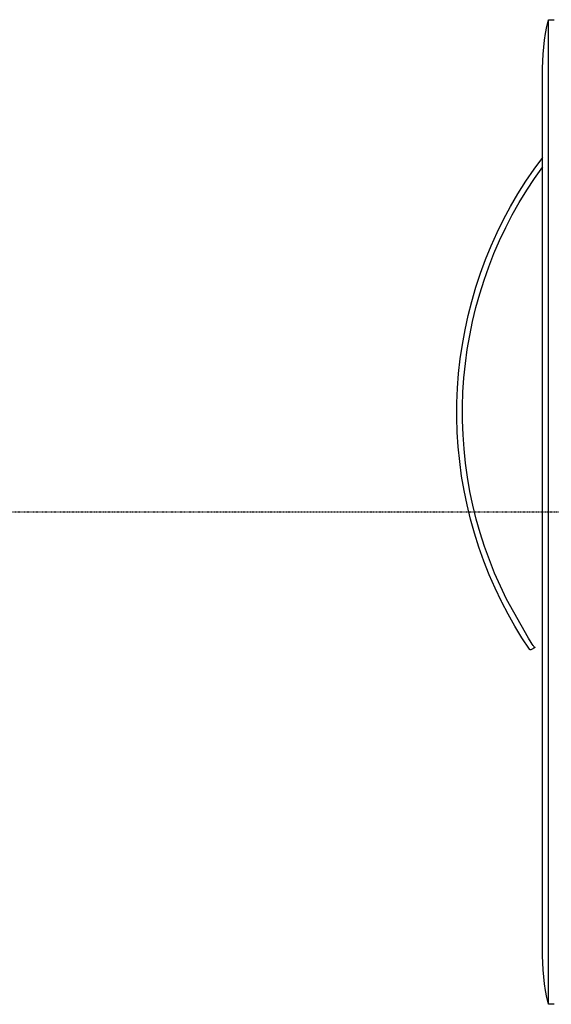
# Model space of a CAD drawing. Header units: millimetres. Extents: x 580 to 2065, y -13 to 1037.
# Tile 5 of 11: x 1348 to 1443, y 351 to 526. Entities that reach past the tile are written whole.
import ezdxf

# ---------------------------------------------------------------- set-up
doc = ezdxf.new("R2010")
doc.units = ezdxf.units.MM
doc.header["$LTSCALE"] = 0.1
doc.linetypes.add('CENTER', pattern=[0.6, 0.375, -0.075, 0.075, -0.075])
doc.layers.add('CEN', color=1, linetype='CENTER')
doc.layers.add('OUTLINE', color=2, linetype='Continuous')

msp = doc.modelspace()

# ---------------------------------------------------------------- linework, layer by layer
at = {"layer": 'CEN'}
msp.add_line((1164.26, 438.21), (1539.08, 438.21), dxfattribs=at)
at = {"layer": 'OUTLINE'}
for p, q in [((1442.09, 524.5), (1442.37, 525.71)), ((1442.37, 525.71), (1443.37, 525.71)), ((1442.37, 350.71), (1442.37, 525.71)), ((1441.66, 522.06), (1441.86, 523.28)), ((1441.86, 523.28), (1442.09, 524.5)), ((1441.51, 520.83), (1441.66, 522.06)), ((1441.4, 519.6), (1441.51, 520.83)), ((1441.3, 517.12), (1441.33, 518.36)), ((1441.33, 518.36), (1441.4, 519.6)), ((1441.31, 515.89), (1441.3, 517.12)), ((1441.31, 360.55), (1441.31, 515.89)), ((1439.79, 499.13), (1441.34, 501.24)), ((1438.33, 496.98), (1439.79, 499.13)), ((1439.88, 497.5), (1441.34, 499.57)), ((1438.49, 495.38), (1439.88, 497.5)), ((1436.93, 494.77), (1438.33, 496.98)), ((1437.17, 493.21), (1438.49, 495.38)), ((1435.62, 492.51), (1436.93, 494.77)), ((1434.39, 490.21), (1435.62, 492.51)), ((1435.93, 491), (1437.17, 493.21)), ((1433.23, 487.87), (1434.39, 490.21)), ((1434.77, 488.75), (1435.93, 491)), ((1433.68, 486.46), (1434.77, 488.75)), ((1432.16, 485.49), (1433.23, 487.87)), ((1431.17, 483.08), (1432.16, 485.49)), ((1432.67, 484.14), (1433.68, 486.46)), ((1430.27, 480.63), (1431.17, 483.08)), ((1431.75, 481.78), (1432.67, 484.14)), ((1430.9, 479.39), (1431.75, 481.78)), ((1429.45, 478.15), (1430.27, 480.63)), ((1428.72, 475.64), (1429.45, 478.15)), ((1430.14, 476.98), (1430.9, 479.39)), ((1429.46, 474.54), (1430.14, 476.98)), ((1428.07, 473.11), (1428.72, 475.64)), ((1428.86, 472.07), (1429.46, 474.54)), ((1427.52, 470.56), (1428.07, 473.11)), ((1428.35, 469.59), (1428.86, 472.07)), ((1427.05, 468), (1427.52, 470.56)), ((1427.92, 467.09), (1428.35, 469.59)), ((1426.67, 465.41), (1427.05, 468)), ((1427.58, 464.58), (1427.92, 467.09)), ((1426.39, 462.82), (1426.67, 465.41)), ((1427.32, 462.06), (1427.58, 464.58)), ((1426.19, 460.22), (1426.39, 462.82)), ((1427.16, 459.53), (1427.32, 462.06)), ((1426.09, 457.61), (1426.19, 460.22)), ((1427.07, 457), (1427.16, 459.53)), ((1426.07, 455), (1426.09, 457.61)), ((1427.08, 454.47), (1427.07, 457)), ((1426.15, 452.39), (1426.07, 455)), ((1427.17, 451.94), (1427.08, 454.47)), ((1426.31, 449.78), (1426.15, 452.39)), ((1427.35, 449.41), (1427.17, 451.94)), ((1426.57, 447.19), (1426.31, 449.78)), ((1427.61, 446.89), (1427.35, 449.41)), ((1426.92, 444.6), (1426.57, 447.19)), ((1427.96, 444.38), (1427.61, 446.89)), ((1427.35, 442.03), (1426.92, 444.6)), ((1428.4, 441.88), (1427.96, 444.38)), ((1427.88, 439.47), (1427.35, 442.03)), ((1428.92, 439.4), (1428.4, 441.88)), ((1428.5, 436.93), (1427.88, 439.47)), ((1429.53, 436.94), (1428.92, 439.4)), ((1429.2, 434.42), (1428.5, 436.93)), ((1430.22, 434.5), (1429.53, 436.94)), ((1429.99, 431.93), (1429.2, 434.42)), ((1430.99, 432.09), (1430.22, 434.5)), ((1430.86, 429.47), (1429.99, 431.93)), ((1431.85, 429.71), (1430.99, 432.09)), ((1431.83, 427.05), (1430.86, 429.47)), ((1432.78, 427.35), (1431.85, 429.71)), ((1432.87, 424.65), (1431.83, 427.05)), ((1433.8, 425.03), (1432.78, 427.35)), ((1434, 422.3), (1432.87, 424.65)), ((1434.89, 422.74), (1433.8, 425.03)), ((1434.05, 422.2), (1434, 422.3)), ((1435.17, 420.05), (1434.05, 422.2)), ((1438.8, 415.8), (1434.89, 422.74)), ((1436.37, 417.93), (1435.17, 420.05)), ((1437.63, 415.85), (1436.37, 417.93)), ((1438.96, 413.82), (1437.63, 415.85)), ((1439.28, 415.01), (1438.8, 415.8)), ((1439.45, 414.74), (1439.28, 415.01)), ((1438.97, 413.8), (1438.96, 413.82)), ((1439.02, 413.75), (1438.97, 413.8)), ((1439.03, 413.75), (1439.02, 413.75)), ((1439.03, 413.74), (1439.03, 413.75)), ((1439.04, 413.74), (1439.03, 413.74)), ((1439.05, 413.74), (1439.04, 413.74)), ((1439.05, 413.73), (1439.05, 413.74)), ((1439.06, 413.73), (1439.05, 413.73)), ((1439.07, 413.72), (1439.06, 413.73)), ((1439.06, 413.73), (1439.06, 413.73)), ((1439.08, 413.72), (1439.07, 413.72)), ((1439.09, 413.72), (1439.08, 413.72)), ((1439.08, 413.72), (1439.08, 413.72)), ((1439.1, 413.72), (1439.09, 413.72)), ((1439.11, 413.71), (1439.1, 413.72)), ((1439.1, 413.72), (1439.1, 413.72)), ((1439.12, 413.71), (1439.11, 413.71)), ((1439.13, 413.71), (1439.12, 413.71)), ((1439.12, 413.71), (1439.12, 413.71)), ((1439.14, 413.71), (1439.13, 413.71)), ((1439.15, 413.71), (1439.14, 413.71)), ((1439.14, 413.71), (1439.14, 413.71)), ((1439.16, 413.71), (1439.15, 413.71)), ((1439.17, 413.71), (1439.16, 413.71)), ((1439.16, 413.71), (1439.16, 413.71)), ((1439.18, 413.72), (1439.17, 413.71)), ((1439.19, 413.72), (1439.18, 413.72)), ((1439.18, 413.72), (1439.18, 413.72)), ((1439.2, 413.72), (1439.19, 413.72)), ((1439.21, 413.72), (1439.2, 413.72)), ((1439.2, 413.72), (1439.2, 413.72)), ((1439.22, 413.73), (1439.21, 413.72)), ((1439.23, 413.73), (1439.22, 413.73)), ((1439.22, 413.73), (1439.22, 413.73)), ((1439.97, 414.1), (1439.23, 413.73)), ((1439.62, 414.48), (1439.45, 414.74)), ((1439.68, 414.4), (1439.62, 414.48)), ((1439.75, 414.31), (1439.68, 414.4)), ((1439.77, 414.28), (1439.75, 414.31)), ((1439.8, 414.24), (1439.77, 414.28)), ((1439.83, 414.21), (1439.8, 414.24)), ((1439.84, 414.19), (1439.83, 414.21)), ((1439.87, 414.17), (1439.84, 414.19)), ((1439.88, 414.16), (1439.87, 414.17)), ((1439.89, 414.15), (1439.88, 414.16)), ((1439.89, 414.14), (1439.89, 414.15)), ((1439.9, 414.13), (1439.89, 414.14)), ((1439.91, 414.13), (1439.9, 414.13)), ((1439.91, 414.12), (1439.91, 414.13)), ((1439.92, 414.12), (1439.91, 414.12)), ((1439.93, 414.12), (1439.92, 414.12)), ((1439.92, 414.12), (1439.92, 414.12)), ((1439.93, 414.11), (1439.93, 414.12)), ((1439.94, 414.11), (1439.93, 414.11)), ((1439.93, 414.11), (1439.93, 414.11)), ((1439.95, 414.11), (1439.94, 414.11)), ((1439.94, 414.11), (1439.94, 414.11)), ((1439.94, 414.11), (1439.94, 414.11)), ((1439.94, 414.11), (1439.94, 414.11)), ((1439.94, 414.11), (1439.94, 414.11)), ((1439.94, 414.11), (1439.94, 414.11)), ((1439.95, 414.1), (1439.95, 414.11)), ((1439.96, 414.1), (1439.95, 414.1)), ((1439.95, 414.1), (1439.95, 414.1)), ((1439.95, 414.1), (1439.95, 414.1)), ((1439.95, 414.1), (1439.95, 414.1)), ((1439.95, 414.1), (1439.95, 414.1)), ((1439.97, 414.1), (1439.96, 414.1)), ((1439.96, 414.1), (1439.96, 414.1)), ((1439.96, 414.1), (1439.96, 414.1)), ((1439.96, 414.1), (1439.96, 414.1)), ((1439.96, 414.1), (1439.96, 414.1)), ((1439.96, 414.1), (1439.96, 414.1)), ((1439.96, 414.1), (1439.96, 414.1)), ((1439.96, 414.1), (1439.96, 414.1)), ((1439.96, 414.1), (1439.96, 414.1)), ((1439.96, 414.1), (1439.96, 414.1)), ((1439.98, 414.1), (1439.97, 414.1)), ((1439.97, 414.1), (1439.97, 414.1)), ((1439.97, 414.1), (1439.97, 414.1)), ((1439.97, 414.1), (1439.97, 414.1)), ((1439.97, 414.1), (1439.97, 414.1)), ((1439.97, 414.1), (1439.97, 414.1)), ((1439.97, 414.1), (1439.97, 414.1)), ((1439.97, 414.1), (1439.97, 414.1)), ((1439.97, 414.1), (1439.97, 414.1)), ((1439.97, 414.1), (1439.97, 414.1)), ((1439.97, 414.1), (1439.97, 414.1)), ((1439.97, 414.1), (1439.97, 414.1)), ((1439.97, 414.1), (1439.97, 414.1)), ((1439.98, 414.1), (1439.98, 414.1)), ((1439.98, 414.1), (1439.98, 414.1)), ((1439.98, 414.1), (1439.98, 414.1)), ((1441.3, 359.31), (1441.31, 360.55)), ((1441.33, 358.07), (1441.3, 359.31)), ((1441.4, 356.83), (1441.33, 358.07)), ((1441.51, 355.59), (1441.4, 356.83)), ((1441.66, 354.36), (1441.51, 355.59)), ((1441.86, 353.14), (1441.66, 354.36)), ((1442.09, 351.92), (1441.86, 353.14)), ((1442.37, 350.71), (1442.09, 351.92)), ((1443.37, 350.71), (1442.37, 350.71))]:
    msp.add_line(p, q, dxfattribs=at)

doc.saveas('drawing.dxf')
